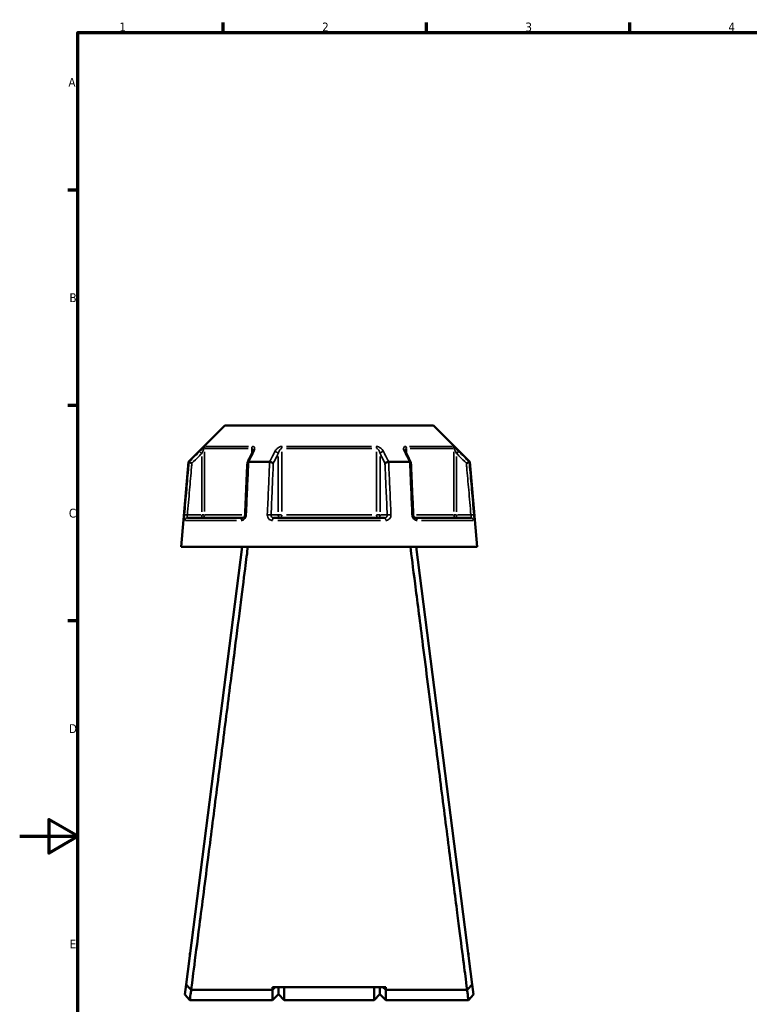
# Model space of a CAD drawing. Header units: millimetres. Extents: x 0 to 898, y 0 to 848.
# Tile 2 of 8: x 0 to 251, y 239 to 578. Entities that reach past the tile are written whole.
import ezdxf

# ---------------------------------------------------------------- set-up
doc = ezdxf.new("R2010")
doc.units = ezdxf.units.MM
for name, color, linetype, lineweight in [('Border (ANSI)', 7, 'Continuous', 70), ('Visible (ANSI)', 7, 'Continuous', 50), ('Visible Narrow (ANSI)', 7, 'Continuous', 35)]:
    doc.layers.add(name, color=color, linetype=linetype, lineweight=lineweight)
doc.styles.add('Note Text (ANSI)', font='tahoma.ttf')

# ---------------------------------------------------------------- blocks, each defined once
blk = doc.blocks.new('Borders Default Border')
at = {"layer": 'Border (ANSI)'}
for p, q in [((70.08, 574), (70.08, 577.45)), ((140.17, 574), (140.17, 577.45)), ((210.25, 574), (210.25, 577.45)), ((20, 519.75), (16.55, 519.75)), ((20, 445.5), (16.55, 445.5)), ((20, 371.25), (16.55, 371.25))]:
    blk.add_line(p, q, dxfattribs=at)
at = {"layer": 'Border (ANSI)', "flags": 128}
for points in [[(20, 20), (20, 574), (821, 574), (821, 20), (20, 20)], [(0, 297), (20, 297), (10, 302.77), (10, 291.23), (20, 297)]]:
    blk.add_lwpolyline(points, dxfattribs=at)
at = {"layer": 'Border (ANSI)', "char_height": 3.05, "attachment_point": 7, "style": 'Note Text (ANSI)'}
for s, insert in [('1', (34.35, 574.4)), ('2', (104.2, 574.4)), ('3', (174.26, 574.34)), ('4', (244.23, 574.4)), ('A', (16.78, 555.35)), ('B', (17.15, 481.1)), ('C', (16.95, 406.8)), ('D', (16.96, 332.6)), ('E', (17.21, 258.35))]:
    blk.add_mtext(s, dxfattribs=dict(at, insert=insert))

msp = doc.modelspace()

# ---------------------------------------------------------------- linework, layer by layer
at = {"layer": 'Visible (ANSI)'}
for p, q in [((70.732, 438.553), (58.197, 426.018)), ((70.732, 438.553), (142.543, 438.553)), ((142.543, 438.553), (155.079, 426.018)), ((58.197, 426.018), (55.638, 396.768)), ((58.197, 426.018), (58.376, 426.018)), ((78.904, 426.018), (86.11, 426.018)), ((127.166, 426.018), (134.372, 426.018)), ((154.9, 426.018), (155.079, 426.018)), ((155.079, 426.018), (157.638, 396.768)), ((57.809, 406.768), (76.941, 406.768)), ((87.506, 406.768), (125.77, 406.768)), ((136.335, 406.768), (155.467, 406.768)), ((55.638, 396.768), (157.638, 396.768)), ((76.638, 396.768), (57.332, 245.974)), ((155.944, 245.974), (136.638, 396.768)), ((58.638, 256.693), (58.638, 256.175)), ((58.638, 256.693), (58.704, 256.693)), ((154.572, 256.693), (154.638, 256.693)), ((154.638, 256.175), (154.638, 256.693)), ((57.332, 245.974), (56.892, 242.537)), ((126.138, 244.992), (87.138, 244.992)), ((88.094, 244.992), (87.138, 244.078)), ((87.138, 244.078), (87.138, 244.992)), ((89.138, 244.992), (89.138, 242.553)), ((89.138, 242.553), (89.138, 244.992)), ((91.138, 244.992), (91.138, 240.553)), ((122.138, 240.553), (122.138, 244.992)), ((124.138, 242.553), (124.138, 244.992)), ((124.138, 244.992), (124.138, 242.553)), ((126.138, 244.078), (125.182, 244.992)), ((126.138, 244.992), (126.138, 244.078)), ((156.384, 242.537), (155.944, 245.974)), ((58.638, 240.553), (56.892, 242.537)), ((59.089, 244.078), (59.089, 244.077)), ((87.138, 244.078), (59.099, 244.078)), ((87.138, 240.553), (87.138, 244.078)), ((89.138, 242.553), (87.138, 240.553)), ((89.138, 242.553), (91.138, 240.553)), ((124.138, 242.553), (122.138, 240.553)), ((124.138, 242.553), (126.138, 240.553)), ((126.138, 244.078), (126.138, 240.553)), ((154.177, 244.078), (126.138, 244.078)), ((154.187, 244.077), (154.187, 244.078)), ((156.384, 242.537), (154.638, 240.553)), ((58.638, 240.553), (87.138, 240.553)), ((91.138, 240.553), (122.138, 240.553)), ((126.138, 240.553), (154.638, 240.553))]:
    msp.add_line(p, q, dxfattribs=at)
for centre, major_axis, ratio, start_param, end_param in [((6126.917, -11292.055), (200.223, -16541.908), 0.5089562, 3.9187499, 3.9190515), ((-5822.834, -11113.932), (198.24, 16290.5), 0.5090036, 5.5057573, 5.5060635)]:
    msp.add_ellipse(centre, major_axis=major_axis, ratio=ratio, start_param=start_param, end_param=end_param, dxfattribs=at)
for points, knots in [([(80.391, 429.894), (80.391, 429.88), (80.39, 429.86), (80.384, 429.809), (80.378, 429.78), (80.363, 429.713), (80.353, 429.676), (80.327, 429.597), (80.311, 429.555), (80.274, 429.467), (80.253, 429.421), (80.229, 429.374)], [0.20265986, 0.20265986, 0.20265986, 0.20265986, 0.23121109, 0.23121109, 0.25976233, 0.25976233, 0.28831356, 0.28831356, 0.3168648, 0.3168648, 0.34541603, 0.34541603, 0.34541603, 0.34541603]), ([(133.047, 429.374), (133.023, 429.421), (133.002, 429.467), (132.965, 429.555), (132.949, 429.597), (132.923, 429.676), (132.913, 429.713), (132.898, 429.78), (132.892, 429.809), (132.886, 429.86), (132.885, 429.88), (132.885, 429.894)], [0, 0, 0, 0, 0.02855139, 0.02855139, 0.05710278, 0.05710278, 0.08565416, 0.08565416, 0.11420555, 0.11420555, 0.14275694, 0.14275694, 0.14275694, 0.14275694]), ([(59.339, 425.568), (59.337, 425.569), (59.336, 425.569), (59.216, 425.625), (59.098, 425.681), (58.877, 425.784), (58.775, 425.832), (58.598, 425.914), (58.525, 425.948), (58.42, 425.997), (58.388, 426.012), (58.378, 426.017)], [-0.15379395, -0.15379395, -0.15379395, -0.15379395, -0.15331866, -0.15331866, -0.11412838, -0.11412838, -0.07544952, -0.07544952, -0.03695642, -0.03695642, 0, 0, 0, 0]), ([(78.447, 425.794), (78.394, 424.595), (78.341, 423.396), (78.236, 420.999), (78.183, 419.8), (78.078, 417.402), (78.026, 416.204), (77.92, 413.806), (77.868, 412.607), (77.762, 410.21), (77.71, 409.011), (77.657, 407.812)], [0.6295477, 0.6295477, 0.6295477, 0.6295477, 0.9905716, 0.9905716, 1.3515954, 1.3515954, 1.7126192, 1.7126192, 2.0736431, 2.0736431, 2.4346669, 2.4346669, 2.4346669, 2.4346669]), ([(78.883, 426.017), (78.782, 426.012), (78.695, 425.997), (78.554, 425.948), (78.503, 425.914), (78.457, 425.849), (78.448, 425.822), (78.447, 425.794)], [-0.153676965, -0.153676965, -0.153676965, -0.153676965, -0.116634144, -0.116634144, -0.078050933, -0.078050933, -0.055255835, -0.055255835, -0.055255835, -0.055255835]), ([(87.405, 425.568), (87.404, 425.569), (87.404, 425.569), (87.343, 425.625), (87.264, 425.681), (87.076, 425.784), (86.968, 425.832), (86.734, 425.914), (86.61, 425.948), (86.364, 425.997), (86.245, 426.012), (86.133, 426.017)], [-0.15379395, -0.15379395, -0.15379395, -0.15379395, -0.15331881, -0.15331881, -0.11412844, -0.11412844, -0.0754498, -0.0754498, -0.03695649, -0.03695649, 0, 0, 0, 0]), ([(127.143, 426.017), (127.031, 426.012), (126.912, 425.997), (126.666, 425.948), (126.542, 425.914), (126.308, 425.832), (126.2, 425.784), (126.012, 425.681), (125.933, 425.625), (125.872, 425.569), (125.872, 425.569), (125.871, 425.568)], [-0.15367698, -0.15367698, -0.15367698, -0.15367698, -0.11663415, -0.11663415, -0.07805092, -0.07805092, -0.03928192, -0.03928192, 0, 0, 0.00047625, 0.00047625, 0.00047625, 0.00047625]), ([(134.829, 425.794), (134.828, 425.822), (134.819, 425.849), (134.773, 425.914), (134.722, 425.948), (134.581, 425.997), (134.494, 426.012), (134.393, 426.017)], [-0.09819174, -0.09819174, -0.09819174, -0.09819174, -0.075449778, -0.075449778, -0.036956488, -0.036956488, 0, 0, 0, 0]), ([(135.619, 407.812), (135.566, 409.011), (135.514, 410.21), (135.408, 412.607), (135.356, 413.806), (135.25, 416.204), (135.198, 417.402), (135.092, 419.8), (135.04, 420.999), (134.935, 423.396), (134.882, 424.595), (134.829, 425.794)], [1.2046153, 1.2046153, 1.2046153, 1.2046153, 1.5656392, 1.5656392, 1.926663, 1.926663, 2.2876869, 2.2876869, 2.6487107, 2.6487107, 3.0097345, 3.0097345, 3.0097345, 3.0097345]), ([(154.898, 426.017), (154.888, 426.012), (154.856, 425.997), (154.751, 425.948), (154.678, 425.914), (154.501, 425.832), (154.399, 425.784), (154.178, 425.681), (154.06, 425.625), (153.94, 425.569), (153.939, 425.569), (153.937, 425.568)], [-0.15367683, -0.15367683, -0.15367683, -0.15367683, -0.11663408, -0.11663408, -0.07805105, -0.07805105, -0.03928183, -0.03928183, 0, 0, 0.0004764, 0.0004764, 0.0004764, 0.0004764]), ([(77.657, 407.812), (77.653, 407.713), (77.638, 407.613), (77.589, 407.422), (77.555, 407.331), (77.473, 407.166), (77.426, 407.093), (77.325, 406.968), (77.271, 406.917), (77.164, 406.836), (77.112, 406.809), (77.017, 406.774), (76.976, 406.768), (76.941, 406.768)], [0, 0, 0, 0, 0.05067005, 0.05067005, 0.10084685, 0.10084685, 0.1507669, 0.1507669, 0.20138762, 0.20138762, 0.25586434, 0.25586434, 0.31481094, 0.31481094, 0.31481094, 0.31481094]), ([(136.335, 406.768), (136.298, 406.768), (136.253, 406.775), (136.146, 406.817), (136.083, 406.853), (135.963, 406.956), (135.908, 407.016), (135.808, 407.158), (135.763, 407.238), (135.69, 407.412), (135.662, 407.506), (135.63, 407.672), (135.622, 407.742), (135.619, 407.812)], [0, 0, 0, 0, 0.06296271, 0.06296271, 0.12592542, 0.12592542, 0.17893056, 0.17893056, 0.22915943, 0.22915943, 0.27910739, 0.27910739, 0.31481354, 0.31481354, 0.31481354, 0.31481354]), ([(59.089, 244.078), (59.203, 244.963), (59.514, 247.381), (60.49, 254.981), (61.152, 260.142), (62.842, 273.307), (63.9, 281.558), (65.983, 297.806), (66.972, 305.525), (67.979, 313.385), (68.482, 317.315), (68.99, 321.279), (70.002, 329.187), (70.507, 333.13), (71.501, 340.905), (71.992, 344.737), (72.946, 352.201), (73.411, 355.834), (74.615, 365.259), (75.321, 370.783), (76.615, 380.907), (77.194, 385.441), (78.071, 392.312), (78.398, 394.875), (78.64, 396.768)], [-3.042158, -3.042158, -3.042158, -3.042158, -2.6994554, -2.6994554, -2.3592762, -2.3592762, -1.9824119, -1.9824119, -1.6800211, -1.6800211, -1.6800211, -1.5288258, -1.5288258, -1.3776304, -1.3776304, -1.226435, -1.226435, -1.0752396, -1.0752396, -0.8182075, -0.8182075, -0.5475284, -0.5475284, -0.3165459, -0.3165459, -0.3165459, -0.3165459]), ([(134.636, 396.768), (134.999, 393.931), (135.554, 389.58), (136.969, 378.498), (137.822, 371.823), (139.842, 356.014), (141.034, 346.692), (143.267, 329.243), (144.291, 321.245), (145.297, 313.385), (145.801, 309.455), (146.3, 305.56), (147.278, 297.927), (147.757, 294.189), (148.684, 286.956), (149.132, 283.461), (149.987, 276.792), (150.395, 273.618), (151.426, 265.579), (152.002, 261.088), (153.002, 253.304), (153.413, 250.103), (153.949, 245.925), (154.111, 244.665), (154.187, 244.078)], [0.3165459, 0.3165459, 0.3165459, 0.3165459, 0.6627562, 0.6627562, 1.0013837, 1.0013837, 1.3776304, 1.3776304, 1.6800211, 1.6800211, 1.6800211, 1.8312165, 1.8312165, 1.9824119, 1.9824119, 2.1336072, 2.1336072, 2.2848026, 2.2848026, 2.5418348, 2.5418348, 2.8146659, 2.8146659, 3.042158, 3.042158, 3.042158, 3.042158]), ([(59.089, 244.077), (58.797, 244.392), (58.505, 244.707), (57.92, 245.339), (57.625, 245.658), (57.332, 245.974)], [-0.27777942, -0.27777942, -0.27777942, -0.27777942, -0.13995573, -0.13995573, 0, 0, 0, 0]), ([(155.944, 245.974), (155.654, 245.66), (155.361, 245.345), (154.776, 244.713), (154.481, 244.395), (154.187, 244.077)], [-0.27775388, -0.27775388, -0.27775388, -0.27775388, -0.13905133, -0.13905133, 0, 0, 0, 0]), ([(58.638, 240.554), (58.638, 240.553), (58.641, 240.572), (58.671, 240.801), (58.758, 241.47), (58.956, 242.986), (59.024, 243.503), (59.099, 244.078)], [3.14159265, 3.14159265, 3.14159265, 3.14159265, 3.24998351, 3.24998351, 3.78692828, 3.78692828, 4.01257899, 4.01257899, 4.01257899, 4.01257899]), ([(154.177, 244.078), (154.252, 243.503), (154.32, 242.986), (154.518, 241.47), (154.605, 240.801), (154.635, 240.572), (154.638, 240.553), (154.638, 240.554)], [-4.01257899, -4.01257899, -4.01257899, -4.01257899, -3.78692828, -3.78692828, -3.24998351, -3.24998351, -3.14159265, -3.14159265, -3.14159265, -3.14159265])]:
    msp.add_open_spline(points, degree=3, knots=knots, dxfattribs=at)
for points in [[(58.376, 426.018), (58.377, 426.018), (58.377, 426.017), (58.378, 426.017)], [(78.883, 426.017), (78.89, 426.017), (78.897, 426.018), (78.904, 426.018)], [(86.11, 426.018), (86.118, 426.018), (86.126, 426.017), (86.133, 426.017)], [(127.143, 426.017), (127.15, 426.017), (127.158, 426.018), (127.166, 426.018)], [(134.372, 426.018), (134.379, 426.018), (134.386, 426.017), (134.393, 426.017)], [(154.898, 426.017), (154.899, 426.017), (154.899, 426.018), (154.9, 426.018)], [(59.099, 244.078), (59.096, 244.078), (59.092, 244.077), (59.089, 244.077)], [(154.187, 244.077), (154.184, 244.077), (154.18, 244.078), (154.177, 244.078)]]:
    msp.add_open_spline(points, degree=3, dxfattribs=at)
at = {"layer": 'Visible Narrow (ANSI)'}
for p, q in [((64.25, 431.402), (78.895, 431.402)), ((91.993, 431.402), (121.283, 431.402)), ((134.381, 431.402), (149.026, 431.402)), ((62.011, 429.627), (62.656, 428.978)), ((62.71, 427.867), (62.71, 408.826)), ((63.7, 408.914), (63.7, 429.548)), ((78.707, 430.694), (63.962, 430.694)), ((80.005, 430.606), (80.005, 429.016)), ((89.09, 427.867), (89.09, 408.826)), ((90.333, 408.914), (90.333, 429.548)), ((121.383, 430.694), (91.893, 430.694)), ((122.943, 429.548), (122.943, 408.914)), ((124.186, 408.826), (124.186, 427.867)), ((133.271, 429.016), (133.271, 430.606)), ((149.314, 430.694), (134.569, 430.694)), ((149.576, 429.548), (149.576, 408.914)), ((150.566, 408.826), (150.566, 427.867)), ((150.62, 428.978), (151.265, 429.627)), ((57.702, 407.775), (56.792, 407.855)), ((62.463, 407.768), (58.023, 407.768)), ((62.71, 407.69), (62.71, 406.771)), ((63.688, 407.768), (62.781, 407.768)), ((63.935, 407.768), (76.544, 407.768)), ((88.967, 407.768), (86.747, 407.768)), ((90.265, 407.768), (89.128, 407.768)), ((91.893, 407.768), (121.383, 407.768)), ((124.148, 407.768), (123.011, 407.768)), ((126.529, 407.768), (124.309, 407.768)), ((136.732, 407.768), (149.341, 407.768)), ((150.495, 407.768), (149.588, 407.768)), ((150.566, 406.771), (150.566, 407.69)), ((155.253, 407.768), (150.813, 407.768)), ((156.484, 407.855), (155.574, 407.775)), ((74.765, 405.855), (57.108, 405.855)), ((124.295, 405.855), (88.981, 405.855)), ((156.168, 405.855), (138.511, 405.855))]:
    msp.add_line(p, q, dxfattribs=at)
for centre, major_axis, ratio, start_param, end_param in [((64.69, 430.694), (0, -1), 0.9904959, 3.9662607, 4.6731191), ((80.62, 430.694), (0, 1), 0.6143631, 0.8246681, 1.5315264), ((90.709, 430.694), (0, -1), 0.3761328, 3.9662607, 4.6731191), ((122.567, 430.694), (0, 1), 0.3761328, 4.7516589, 5.4585172), ((132.656, 430.694), (0, -1), 0.6143631, 1.6100662, 2.3169246), ((148.585, 430.694), (0, 1), 0.9904959, 4.7516589, 5.4585172), ((81.123, 428.925), (-0.894, 0.449), 0.6136988, 5.5048942, 6.2422226), ((88.224, 428.925), (-0.894, 0.449), 0.6136988, 3.9026286, 5.2571626), ((125.052, 428.925), (-0.894, -0.449), 0.6136988, 4.1676154, 5.5221494), ((132.153, 428.925), (0.894, 0.449), 0.6136988, 0.0409627, 0.7782911), ((62.71, 407.768), (0, -1), 0.9904959, 0.0785398, 1.4922565), ((78.656, 407.768), (-0.999, 0.044), 0.0757423, 5.369153, 6.2350783), ((85.758, 407.768), (0.999, -0.044), 0.0757423, 0.5996329, 1.9382948), ((89.957, 407.768), (0, -1), 0.8660254, 4.7909288, 6.2046455), ((89.957, 407.768), (0, -1), 0.3761328, 0.0785398, 1.4922565), ((123.319, 407.768), (0, -1), 0.3761328, 4.7909288, 6.2046455), ((123.319, 407.768), (0, -1), 0.8660254, 0.0785398, 1.4922565), ((127.518, 407.768), (0.999, 0.044), 0.0757423, 1.2032978, 2.5419597), ((134.62, 407.768), (0.999, 0.044), 0.0757423, 0.048107, 0.9140323), ((150.566, 407.768), (0, -1), 0.9904959, 4.7909288, 6.2046455), ((57.809, 405.768), (0, 1), 0.992287, 0.0741765, 1.4093534), ((76.941, 405.768), (0, 1), 0.6034974, 0.0741765, 1.4093534), ((87.506, 405.768), (0, 1), 0.3887896, 0.0741765, 1.4093534), ((125.77, 405.768), (0, 1), 0.3887896, 4.8738319, 6.2090088), ((136.335, 405.768), (0, 1), 0.6034974, 4.8738319, 6.2090088), ((155.467, 405.768), (0, 1), 0.992287, 4.8738319, 6.2090088)]:
    msp.add_ellipse(centre, major_axis=major_axis, ratio=ratio, start_param=start_param, end_param=end_param, dxfattribs=at)
for points, knots in [([(63.99, 431.402), (63.958, 431.402), (63.885, 431.358), (63.554, 431.109), (63.198, 430.785), (62.563, 430.182), (62.283, 429.908), (62.005, 429.632)], [-0.34541645, -0.34541645, -0.34541645, -0.34541645, -0.27620858, -0.27620858, -0.11734182, -0.11734182, 0, 0, 0, 0]), ([(80.714, 429.632), (80.825, 429.853), (80.904, 430.073), (80.98, 430.456), (80.988, 430.622), (80.946, 430.876), (80.915, 430.972), (80.812, 431.15), (80.737, 431.229), (80.566, 431.333), (80.479, 431.366), (80.32, 431.396), (80.254, 431.402), (80.185, 431.402)], [-0.34541603, -0.34541603, -0.34541603, -0.34541603, -0.25141662, -0.25141662, -0.17445287, -0.17445287, -0.12288915, -0.12288915, -0.06721438, -0.06721438, -0.02585168, -0.02585168, 0, 0, 0, 0]), ([(90.443, 431.402), (90.241, 431.402), (90.026, 431.364), (89.294, 431.129), (88.84, 430.795), (88.259, 430.182), (88.068, 429.908), (87.929, 429.632)], [-0.34541684, -0.34541684, -0.34541684, -0.34541684, -0.28109054, -0.28109054, -0.11734182, -0.11734182, 0, 0, 0, 0]), ([(125.347, 429.632), (125.235, 429.853), (125.091, 430.073), (124.767, 430.456), (124.599, 430.622), (124.28, 430.876), (124.142, 430.972), (123.834, 431.149), (123.662, 431.229), (123.352, 431.333), (123.216, 431.366), (122.998, 431.396), (122.914, 431.402), (122.833, 431.402)], [-0.345416, -0.345416, -0.345416, -0.345416, -0.25131567, -0.25131567, -0.17440412, -0.17440412, -0.12292214, -0.12292214, -0.06721438, -0.06721438, -0.02585168, -0.02585168, 0, 0, 0, 0]), ([(133.091, 431.402), (132.923, 431.402), (132.777, 431.366), (132.358, 431.137), (132.269, 430.799), (132.334, 430.182), (132.424, 429.908), (132.562, 429.632)], [-0.34541683, -0.34541683, -0.34541683, -0.34541683, -0.28278882, -0.28278882, -0.11734182, -0.11734182, 0, 0, 0, 0]), ([(151.271, 429.632), (151.047, 429.855), (150.822, 430.076), (150.423, 430.459), (150.247, 430.624), (149.971, 430.877), (149.865, 430.972), (149.66, 431.149), (149.563, 431.229), (149.424, 431.333), (149.375, 431.366), (149.316, 431.396), (149.298, 431.402), (149.286, 431.402)], [-0.34541583, -0.34541583, -0.34541583, -0.34541583, -0.25081718, -0.25081718, -0.17415567, -0.17415567, -0.12305037, -0.12305037, -0.06721438, -0.06721438, -0.02585168, -0.02585168, 0, 0, 0, 0]), ([(62.005, 429.632), (61.674, 429.302), (61.343, 428.973), (61.012, 428.643), (60.133, 427.768), (59.255, 426.893), (58.376, 426.018)], [-0.97913562, -0.97913562, -0.97913562, -0.97913562, -0.83895034, -0.83895034, -0.83895034, -0.46694349, -0.46694349, -0.46694349, -0.46694349]), ([(59.339, 425.568), (60.131, 426.357), (60.924, 427.147), (61.716, 427.936), (62.047, 428.266), (62.378, 428.595), (62.71, 428.925)], [0.50340845, 0.50340845, 0.50340845, 0.50340845, 0.83895034, 0.83895034, 0.83895034, 0.97913562, 0.97913562, 0.97913562, 0.97913562]), ([(62.71, 428.925), (62.848, 429.201), (62.988, 429.475), (63.305, 430.077), (63.483, 430.401), (63.648, 430.651), (63.684, 430.694), (63.7, 430.694)], [0, 0, 0, 0, 0.11734182, 0.11734182, 0.27620858, 0.27620858, 0.34541645, 0.34541645, 0.34541645, 0.34541645]), ([(78.904, 426.018), (79.342, 426.893), (79.78, 427.768), (80.219, 428.643), (80.384, 428.973), (80.549, 429.302), (80.714, 429.632)], [-2.01955492, -2.01955492, -2.01955492, -2.01955492, -1.64757418, -1.64757418, -1.64757418, -1.5073628, -1.5073628, -1.5073628, -1.5073628]), ([(80.005, 430.694), (80.039, 430.694), (80.072, 430.689), (80.15, 430.659), (80.192, 430.626), (80.276, 430.522), (80.312, 430.442), (80.362, 430.265), (80.377, 430.169), (80.389, 430.011), (80.391, 429.954), (80.391, 429.894)], [0, 0, 0, 0, 0.02585168, 0.02585168, 0.06721438, 0.06721438, 0.12288915, 0.12288915, 0.17445287, 0.17445287, 0.20265986, 0.20265986, 0.20265986, 0.20265986]), ([(87.929, 429.632), (87.763, 429.302), (87.597, 428.973), (87.431, 428.643), (86.991, 427.768), (86.551, 426.893), (86.11, 426.018)], [-3.00295534, -3.00295534, -3.00295534, -3.00295534, -2.86277504, -2.86277504, -2.86277504, -2.49076321, -2.49076321, -2.49076321, -2.49076321]), ([(87.405, 425.568), (87.801, 426.357), (88.198, 427.147), (88.594, 427.936), (88.759, 428.266), (88.925, 428.595), (89.09, 428.925)], [2.52722817, 2.52722817, 2.52722817, 2.52722817, 2.86277504, 2.86277504, 2.86277504, 3.00295534, 3.00295534, 3.00295534, 3.00295534]), ([(89.09, 428.925), (89.16, 429.201), (89.254, 429.475), (89.543, 430.088), (89.767, 430.422), (90.128, 430.657), (90.233, 430.694), (90.333, 430.694)], [0, 0, 0, 0, 0.11734182, 0.11734182, 0.28109054, 0.28109054, 0.34541684, 0.34541684, 0.34541684, 0.34541684]), ([(122.943, 430.694), (122.983, 430.694), (123.024, 430.689), (123.132, 430.659), (123.199, 430.626), (123.352, 430.522), (123.436, 430.442), (123.588, 430.265), (123.657, 430.169), (123.814, 429.915), (123.898, 429.749), (124.058, 429.366), (124.13, 429.146), (124.186, 428.925)], [0, 0, 0, 0, 0.02585168, 0.02585168, 0.06721438, 0.06721438, 0.12292214, 0.12292214, 0.17440412, 0.17440412, 0.25131567, 0.25131567, 0.345416, 0.345416, 0.345416, 0.345416]), ([(124.186, 428.925), (124.351, 428.595), (124.517, 428.266), (124.682, 427.936), (125.078, 427.147), (125.475, 426.357), (125.871, 425.568)], [1.5073628, 1.5073628, 1.5073628, 1.5073628, 1.64754309, 1.64754309, 1.64754309, 1.98308997, 1.98308997, 1.98308997, 1.98308997]), ([(127.166, 426.018), (126.725, 426.893), (126.285, 427.768), (125.845, 428.643), (125.679, 428.973), (125.513, 429.302), (125.347, 429.632)], [-2.01955492, -2.01955492, -2.01955492, -2.01955492, -1.64754309, -1.64754309, -1.64754309, -1.5073628, -1.5073628, -1.5073628, -1.5073628]), ([(132.562, 429.632), (132.727, 429.302), (132.892, 428.973), (133.057, 428.643), (133.496, 427.768), (133.934, 426.893), (134.372, 426.018)], [-2.82354415, -2.82354415, -2.82354415, -2.82354415, -2.68333921, -2.68333921, -2.68333921, -2.31135203, -2.31135203, -2.31135203, -2.31135203]), ([(132.885, 429.895), (132.885, 430.192), (132.934, 430.455), (133.117, 430.659), (133.188, 430.694), (133.271, 430.694)], [0.14275694, 0.14275694, 0.14275694, 0.14275694, 0.28278882, 0.28278882, 0.34541683, 0.34541683, 0.34541683, 0.34541683]), ([(149.576, 430.694), (149.582, 430.694), (149.591, 430.689), (149.62, 430.659), (149.644, 430.626), (149.714, 430.522), (149.762, 430.442), (149.864, 430.265), (149.917, 430.17), (150.055, 429.917), (150.143, 429.752), (150.342, 429.368), (150.455, 429.148), (150.566, 428.925)], [0, 0, 0, 0, 0.02585168, 0.02585168, 0.06721438, 0.06721438, 0.12305037, 0.12305037, 0.17415567, 0.17415567, 0.25081718, 0.25081718, 0.34541583, 0.34541583, 0.34541583, 0.34541583]), ([(150.566, 428.925), (150.898, 428.595), (151.229, 428.266), (151.56, 427.936), (152.352, 427.147), (153.145, 426.357), (153.937, 425.568)], [1.5073628, 1.5073628, 1.5073628, 1.5073628, 1.64754164, 1.64754164, 1.64754164, 1.98308997, 1.98308997, 1.98308997, 1.98308997]), ([(154.9, 426.018), (154.021, 426.893), (153.143, 427.768), (152.264, 428.643), (151.933, 428.973), (151.602, 429.302), (151.271, 429.632)], [-2.01955492, -2.01955492, -2.01955492, -2.01955492, -1.64754164, -1.64754164, -1.64754164, -1.5073628, -1.5073628, -1.5073628, -1.5073628]), ([(58.378, 426.017), (58.328, 425.442), (58.277, 424.867), (57.998, 421.687), (57.769, 419.082), (57.54, 416.476), (57.288, 413.603), (57.036, 410.729), (56.783, 407.855)], [-3.0277883, -3.0277883, -3.0277883, -3.0277883, -2.8546488, -2.8546488, -2.0700153, -2.0700153, -2.0700153, -1.2046153, -1.2046153, -1.2046153, -1.2046153]), ([(57.776, 407.768), (58.028, 410.642), (58.281, 413.515), (58.533, 416.389), (58.762, 418.994), (58.99, 421.6), (59.259, 424.659), (59.299, 425.114), (59.339, 425.568)], [1.2046153, 1.2046153, 1.2046153, 1.2046153, 2.0700153, 2.0700153, 2.0700153, 2.8546488, 2.8546488, 2.9914398, 2.9914398, 2.9914398, 2.9914398]), ([(78.088, 407.855), (78.214, 410.729), (78.339, 413.603), (78.465, 416.476), (78.579, 419.082), (78.693, 421.687), (78.832, 424.867), (78.858, 425.442), (78.883, 426.017)], [-2.4346669, -2.4346669, -2.4346669, -2.4346669, -1.569267, -1.569267, -1.569267, -0.7846335, -0.7846335, -0.6114939, -0.6114939, -0.6114939, -0.6114939]), ([(86.133, 426.017), (86.108, 425.442), (86.083, 424.867), (85.943, 421.687), (85.828, 419.082), (85.713, 416.476), (85.587, 413.603), (85.46, 410.729), (85.333, 407.855)], [-3.0277883, -3.0277883, -3.0277883, -3.0277883, -2.8546488, -2.8546488, -2.0700153, -2.0700153, -2.0700153, -1.2046153, -1.2046153, -1.2046153, -1.2046153]), ([(86.624, 407.768), (86.75, 410.642), (86.876, 413.515), (87.002, 416.389), (87.117, 418.994), (87.231, 421.6), (87.365, 424.659), (87.385, 425.114), (87.405, 425.568)], [1.2046153, 1.2046153, 1.2046153, 1.2046153, 2.0700153, 2.0700153, 2.0700153, 2.8546488, 2.8546488, 2.9914398, 2.9914398, 2.9914398, 2.9914398]), ([(125.871, 425.568), (125.891, 425.114), (125.911, 424.659), (126.045, 421.6), (126.159, 418.994), (126.274, 416.389), (126.4, 413.515), (126.526, 410.642), (126.652, 407.768)], [0.6478424, 0.6478424, 0.6478424, 0.6478424, 0.7846335, 0.7846335, 1.569267, 1.569267, 1.569267, 2.4346669, 2.4346669, 2.4346669, 2.4346669]), ([(127.943, 407.855), (127.816, 410.729), (127.689, 413.603), (127.563, 416.476), (127.448, 419.082), (127.333, 421.687), (127.193, 424.867), (127.168, 425.442), (127.143, 426.017)], [-2.4346669, -2.4346669, -2.4346669, -2.4346669, -1.569267, -1.569267, -1.569267, -0.7846335, -0.7846335, -0.6114939, -0.6114939, -0.6114939, -0.6114939]), ([(134.393, 426.017), (134.418, 425.442), (134.444, 424.867), (134.583, 421.687), (134.697, 419.082), (134.811, 416.476), (134.937, 413.603), (135.062, 410.729), (135.188, 407.855)], [-3.0277883, -3.0277883, -3.0277883, -3.0277883, -2.8546488, -2.8546488, -2.0700153, -2.0700153, -2.0700153, -1.2046153, -1.2046153, -1.2046153, -1.2046153]), ([(153.937, 425.568), (153.977, 425.114), (154.017, 424.659), (154.286, 421.6), (154.514, 418.994), (154.743, 416.389), (154.995, 413.515), (155.248, 410.642), (155.5, 407.768)], [0.6478424, 0.6478424, 0.6478424, 0.6478424, 0.7846335, 0.7846335, 1.569267, 1.569267, 1.569267, 2.4346669, 2.4346669, 2.4346669, 2.4346669]), ([(156.493, 407.855), (156.24, 410.729), (155.988, 413.603), (155.736, 416.476), (155.507, 419.082), (155.278, 421.687), (154.999, 424.867), (154.948, 425.442), (154.898, 426.017)], [-2.4346669, -2.4346669, -2.4346669, -2.4346669, -1.569267, -1.569267, -1.569267, -0.7846335, -0.7846335, -0.6114939, -0.6114939, -0.6114939, -0.6114939]), ([(56.783, 407.855), (56.742, 407.384), (56.715, 406.914), (56.711, 406.285), (56.724, 406.079), (56.769, 405.892), (56.792, 405.855), (56.82, 405.855)], [-0.31481287, -0.31481287, -0.31481287, -0.31481287, -0.1729885, -0.1729885, -0.06653404, -0.06653404, 0, 0, 0, 0]), ([(57.809, 406.768), (57.781, 406.768), (57.758, 406.786), (57.714, 406.88), (57.702, 406.983), (57.707, 407.297), (57.735, 407.533), (57.776, 407.768)], [0, 0, 0, 0, 0.06653404, 0.06653404, 0.1729885, 0.1729885, 0.31481287, 0.31481287, 0.31481287, 0.31481287]), ([(76.339, 405.855), (76.687, 405.855), (77.046, 405.995), (77.534, 406.415), (77.7, 406.626), (77.921, 407.051), (77.993, 407.253), (78.065, 407.59), (78.082, 407.723), (78.088, 407.855)], [-0.31481094, -0.31481094, -0.31481094, -0.31481094, -0.18655676, -0.18655676, -0.10364264, -0.10364264, -0.03986256, -0.03986256, 0, 0, 0, 0]), ([(85.333, 407.855), (85.321, 407.566), (85.367, 407.277), (85.587, 406.708), (85.78, 406.439), (86.215, 406.087), (86.435, 405.976), (86.815, 405.875), (86.966, 405.855), (87.119, 405.855)], [-0.31481397, -0.31481397, -0.31481397, -0.31481397, -0.2278058, -0.2278058, -0.12655878, -0.12655878, -0.04867645, -0.04867645, 0, 0, 0, 0]), ([(87.506, 406.768), (87.426, 406.768), (87.348, 406.778), (87.152, 406.828), (87.041, 406.884), (86.823, 407.06), (86.729, 407.195), (86.628, 407.479), (86.611, 407.624), (86.624, 407.768)], [0, 0, 0, 0, 0.04867645, 0.04867645, 0.12655878, 0.12655878, 0.2278058, 0.2278058, 0.31481397, 0.31481397, 0.31481397, 0.31481397]), ([(126.652, 407.768), (126.658, 407.702), (126.658, 407.636), (126.64, 407.467), (126.613, 407.366), (126.517, 407.154), (126.437, 407.048), (126.182, 406.838), (125.98, 406.768), (125.77, 406.768)], [0, 0, 0, 0, 0.03982627, 0.03982627, 0.1035483, 0.1035483, 0.18638694, 0.18638694, 0.31481104, 0.31481104, 0.31481104, 0.31481104]), ([(126.157, 405.855), (126.56, 405.855), (126.954, 405.995), (127.463, 406.416), (127.628, 406.627), (127.833, 407.052), (127.894, 407.253), (127.942, 407.591), (127.948, 407.723), (127.943, 407.855)], [-0.31481104, -0.31481104, -0.31481104, -0.31481104, -0.18638694, -0.18638694, -0.1035483, -0.1035483, -0.03982627, -0.03982627, 0, 0, 0, 0]), ([(135.188, 407.855), (135.193, 407.749), (135.205, 407.643), (135.297, 407.125), (135.483, 406.734), (135.944, 406.211), (136.188, 406.04), (136.606, 405.886), (136.773, 405.855), (136.937, 405.855)], [-0.31481354, -0.31481354, -0.31481354, -0.31481354, -0.28284699, -0.28284699, -0.15713721, -0.15713721, -0.06043739, -0.06043739, 0, 0, 0, 0]), ([(155.5, 407.768), (155.512, 407.702), (155.522, 407.637), (155.546, 407.469), (155.557, 407.369), (155.573, 407.158), (155.575, 407.052), (155.558, 406.862), (155.532, 406.794), (155.485, 406.77), (155.477, 406.768), (155.467, 406.768)], [0, 0, 0, 0, 0.03957477, 0.03957477, 0.1028944, 0.1028944, 0.18520991, 0.18520991, 0.29222008, 0.29222008, 0.31481112, 0.31481112, 0.31481112, 0.31481112]), ([(156.456, 405.855), (156.465, 405.855), (156.474, 405.859), (156.522, 405.908), (156.548, 406.043), (156.566, 406.423), (156.565, 406.634), (156.55, 407.057), (156.538, 407.257), (156.515, 407.592), (156.504, 407.724), (156.493, 407.855)], [-0.31481112, -0.31481112, -0.31481112, -0.31481112, -0.29222008, -0.29222008, -0.18520991, -0.18520991, -0.1028944, -0.1028944, -0.03957477, -0.03957477, 0, 0, 0, 0])]:
    msp.add_open_spline(points, degree=3, knots=knots, dxfattribs=at)

# ---------------------------------------------------------------- block references
msp.add_blockref('Borders Default Border', (0, 0))

doc.saveas('drawing.dxf')
